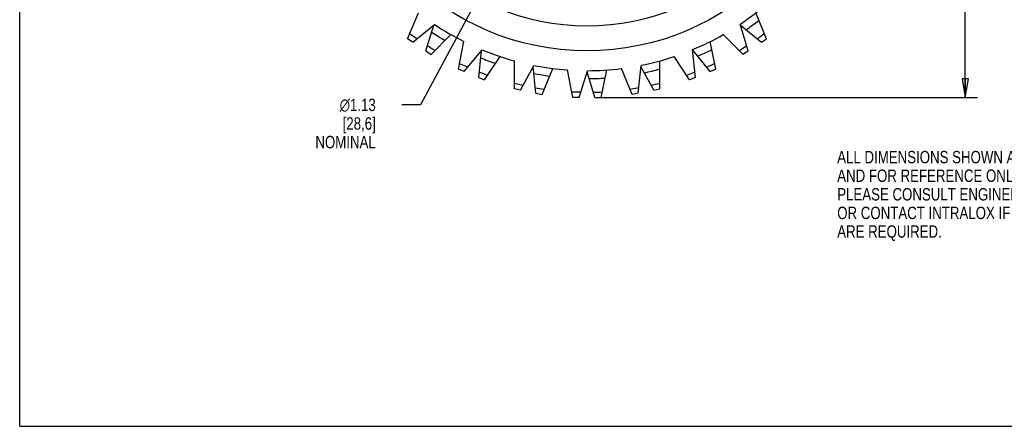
# Model space of a CAD drawing. Header units: inches. Extents: x 0 to 17, y 0 to 11.
# Tile 1 of 4: x 0 to 9.9, y 0 to 4.1. Entities that reach past the tile are written whole.
import ezdxf

# ---------------------------------------------------------------- set-up
doc = ezdxf.new("R2010")
doc.units = ezdxf.units.IN
doc.header["$LTSCALE"] = 0.935
doc.header["$MEASUREMENT"] = 0
doc.layers.get('0').update_dxf_attribs({"linetype": 'CONTINUOUS'})
doc.layers.add('ALL_FEATURES', color=7, linetype='CONTINUOUS')
doc.styles.get("Standard").update_dxf_attribs({"font": 'txt', "width": 0.8})
doc.styles.add('TEXTSTYLE_1', font='gdt', dxfattribs={"width": 0.8})
doc.dimstyles.new('DIMSTYLE_1', dxfattribs={"dimtxt": 0.125, "dimasz": 0.1875, "dimexe": 0.18, "dimexo": 0.0625, "dimgap": 0.09, "dimtad": 0, "dimtih": 1, "dimtoh": 1, "dimzin": 4, "dimdsep": 46, "dimtxsty": 'STANDARD', "dimblk": 'CLOSED', "dimblk1": 'CLOSED', "dimblk2": 'CLOSED', "dimcen": 0.09, "dimadec": 0, "dimazin": 0, "dimtp": 0.01, "dimtm": 0.01, "dimtfac": 1, "dimtofl": 0, "dimtmove": 0, "dimatfit": 3, "dimldrblk": 'CLOSED', "dimfxl": 1, "dimtolj": 1, "dimtzin": 4, "dimarcsym": 0})
doc.dimstyles.new('DIMSTYLE_2', dxfattribs={"dimtxt": 0.125, "dimasz": 0.1875, "dimexe": 0.18, "dimexo": 0.0625, "dimgap": 0.09, "dimtad": 0, "dimtih": 1, "dimtoh": 1, "dimzin": 4, "dimdsep": 46, "dimtxsty": 'STANDARD', "dimblk": 'CLOSED', "dimblk1": 'CLOSED', "dimblk2": 'CLOSED', "dimcen": 0.09, "dimadec": 0, "dimazin": 0, "dimtp": 0.01, "dimtm": 0.01, "dimtfac": 1, "dimtofl": 0, "dimtmove": 0, "dimatfit": 3, "dimldrblk": 'CLOSED', "dimfxl": 1, "dimtolj": 1, "dimtzin": 4, "dimarcsym": 0})

# ---------------------------------------------------------------- blocks, each defined once
blk = doc.blocks.new('_CLOSED')
at = {"color": 0, "linetype": 'BYBLOCK'}
for p, q in [((0, 0), (-1, 0.167)), ((-1, 0.167), (-1, -0.167)), ((-1, -0.167), (0, 0)), ((-1, 0), (0, 0))]:
    blk.add_line(p, q, dxfattribs=at)
blk = doc.blocks.new('*D1')
at = {"color": 3, "linetype": 'CONTINUOUS'}
for p, q in [((5.9911, 6.8569), (5.7242, 6.3617)), ((5.7242, 6.3617), (4.0424, 3.2413)), ((5.4573, 5.8666), (5.7242, 6.3617)), ((4.0424, 3.2413), (3.8549, 3.2413))]:
    blk.add_line(p, q, dxfattribs=at)
at = {"color": 3, "linetype": 'CONTINUOUS', "xscale": 0.1875, "yscale": 0.1875, "zscale": 0.1875}
for p, rotation in [((5.9911, 6.8569), 61.6771498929), ((5.4573, 5.8666), 241.6771498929)]:
    blk.add_blockref('_CLOSED', p, dxfattribs=dict(at, rotation=rotation))
at = {"color": 3, "linetype": 'CONTINUOUS', "insert": (3.5924, 3.3038), "char_height": 0.125, "width": 0.7, "attachment_point": 3, "line_spacing_factor": 0.9, "style": 'TEXTSTYLE_1'}
blk.add_mtext('{\\Fgdt;n}\\Ftxt;1.13\\P[28,6]\\PNOMINAL', dxfattribs=at)
blk = doc.blocks.new('*D2')
at = {"color": 3, "linetype": 'CONTINUOUS'}
for p, q in [((5.8662, 9.4074), (9.6644, 9.4074)), ((9.5394, 9.4074), (9.5394, 7.5463)), ((9.5394, 3.3161), (9.5394, 6.9213)), ((5.8662, 3.3161), (9.6644, 3.3161))]:
    blk.add_line(p, q, dxfattribs=at)
at = {"color": 3, "linetype": 'CONTINUOUS', "xscale": 0.1875, "yscale": 0.1875, "zscale": 0.1875}
for p, rotation in [((9.5394, 9.4074), 90), ((9.5394, 3.3161), 270)]:
    blk.add_blockref('_CLOSED', p, dxfattribs=dict(at, rotation=rotation))
at = {"color": 3, "linetype": 'CONTINUOUS', "insert": (9.3894, 7.4838), "char_height": 0.125, "width": 0.7, "attachment_point": 2, "line_spacing_factor": 0.9}
blk.add_mtext('6.09\\P[154,7]\\PNOMINAL', dxfattribs=at)

msp = doc.modelspace()

# ---------------------------------------------------------------- linework, layer by layer
at = {"color": 7, "linetype": 'CONTINUOUS'}
for p, q in [((0, 0), (0, 11)), ((3.9137, 3.9085), (4.0218, 4.1695)), ((3.966, 3.8735), (4.1847, 4.0522)), ((7.3502, 3.7852), (7.2688, 4.0556)), ((3.966, 3.8735), (3.9137, 3.9085)), ((4.0081, 3.9079), (3.9339, 3.9575)), ((4.427, 3.6025), (4.4822, 3.8795)), ((7.0981, 3.9499), (7.2978, 3.7502)), ((4.4853, 3.5783), (4.6648, 3.7962)), ((6.8163, 3.5175), (6.7892, 3.7985)), ((7.3345, 3.8372), (7.2603, 3.7877)), ((7.3502, 3.7852), (7.2978, 3.7502)), ((4.9903, 3.4024), (4.9903, 3.6849)), ((6.7581, 3.4934), (6.6011, 3.7283)), ((4.4853, 3.5783), (4.427, 3.6025)), ((4.5198, 3.6203), (4.4374, 3.6544)), ((5.0521, 3.3901), (5.1857, 3.6388)), ((5.5817, 3.3161), (5.5266, 3.5931)), ((5.6447, 3.3161), (5.7273, 3.5861)), ((6.1786, 3.3468), (6.0705, 3.6078)), ((6.2404, 3.3591), (6.2687, 3.64)), ((6.8111, 3.5716), (6.7286, 3.5374)), ((6.8163, 3.5175), (6.7581, 3.4934)), ((5.0778, 3.438), (4.9903, 3.4554)), ((5.0521, 3.3901), (4.9903, 3.4024)), ((6.2459, 3.4132), (6.1584, 3.3958)), ((5.6606, 3.368), (5.5714, 3.368)), ((5.6447, 3.3161), (5.5817, 3.3161)), ((6.2404, 3.3591), (6.1786, 3.3468)), ((0, 0), (17, 0))]:
    msp.add_line(p, q, dxfattribs=at)
msp.add_circle((5.7242, 6.3617), 2.3256, dxfattribs=at)
for start, end in [(303.81291, 310.91747), (236.31291, 243.41747), (292.56291, 299.66747), (247.56291, 254.66747), (281.31291, 288.41747), (258.81291, 265.91747), (270.06291, 277.16747)]:
    msp.add_arc((5.7242, 6.3617), 2.7756, start, end, dxfattribs=at)
at = {"layer": 'ALL_FEATURES', "color": 7, "linetype": 'CONTINUOUS'}
for p, q in [((7.5348, 3.9085), (7.4267, 4.1695)), ((4.0982, 3.7852), (4.1766, 4.0456)), ((7.2718, 4.0456), (7.4824, 3.8735)), ((4.1506, 3.7502), (4.3504, 3.9499)), ((7.0214, 3.6025), (6.9663, 3.8795)), ((7.4824, 3.8735), (7.5348, 3.9085)), ((4.0982, 3.7852), (4.1506, 3.7502)), ((4.6321, 3.5175), (4.6582, 3.7882)), ((6.7902, 3.7882), (6.9632, 3.5783)), ((4.6904, 3.4934), (4.8473, 3.7283)), ((6.4582, 3.4024), (6.4582, 3.6849)), ((5.208, 3.3591), (5.1808, 3.6296)), ((5.2698, 3.3468), (5.3779, 3.6078)), ((5.8037, 3.3161), (5.7242, 3.5761)), ((5.8667, 3.3161), (5.9218, 3.5931)), ((6.3964, 3.3901), (6.2677, 3.6296)), ((6.9632, 3.5783), (7.0214, 3.6025)), ((4.6321, 3.5175), (4.6904, 3.4934)), ((6.3964, 3.3901), (6.4582, 3.4024)), ((5.208, 3.3591), (5.2698, 3.3468)), ((5.8037, 3.3161), (5.8667, 3.3161))]:
    msp.add_line(p, q, dxfattribs=at)
msp.add_circle((5.7242, 6.3617), 2.5756, dxfattribs=at)
for radius, start, end in [(2.8556, 304.17911, 307.3929), (2.8556, 236.67911, 239.8929), (2.9937, 304.96366, 306.69141), (2.9937, 237.46366, 239.19141), (2.8556, 292.92911, 296.1429), (2.8556, 247.92911, 251.1429), (2.8556, 281.67911, 284.8929), (2.9937, 293.71366, 295.44141), (2.9937, 248.71366, 250.44141), (2.8556, 259.17911, 262.3929), (2.8556, 270.42911, 273.6429), (2.9937, 259.96366, 261.69141), (2.9937, 282.46366, 284.19141), (2.9937, 271.21366, 272.94141)]:
    msp.add_arc((5.7242, 6.3617), radius, start, end, dxfattribs=at)

# ---------------------------------------------------------------- texts
at = {"color": 3, "linetype": 'CONTINUOUS', "insert": (8.2478, 2.7771), "char_height": 0.125, "width": 3.5, "attachment_point": 1, "line_spacing_factor": 0.9}
msp.add_mtext('ALL DIMENSIONS SHOWN ARE NOMINAL\\PAND FOR REFERENCE ONLY.\\PPLEASE CONSULT ENGINEERING MANUAL\\POR CONTACT INTRALOX IF EXACT VALUES\\PARE REQUIRED. ', dxfattribs=at)

# ---------------------------------------------------------------- dimensions: what is measured, and where the dimension line sits
at = {"color": 3, "linetype": 'CONTINUOUS'}
dim = msp.add_linear_dim(base=(9.5394, 3.3161), p1=(5.8662, 9.4074), p2=(5.8662, 3.3161), angle=270, text='<>\\PNOMINAL', dimstyle='DIMSTYLE_1', dxfattribs=at)
dim.commit()
dim.dimension.update_dxf_attribs({"geometry": '*D2', "text_midpoint": (9.3394, 7.2338), "dimtype": 160})
dim = msp.add_diameter_dim_2p(p1=(5.457344, 5.866571), p2=(5.991088, 6.856895), text='<>\\PNOMINAL', dimstyle='DIMSTYLE_2', dxfattribs=at)
dim.commit()
dim.dimension.update_dxf_attribs({"geometry": '*D1', "text_midpoint": (3.042417, 3.053774), "dimtype": 163})

doc.saveas('drawing.dxf')
